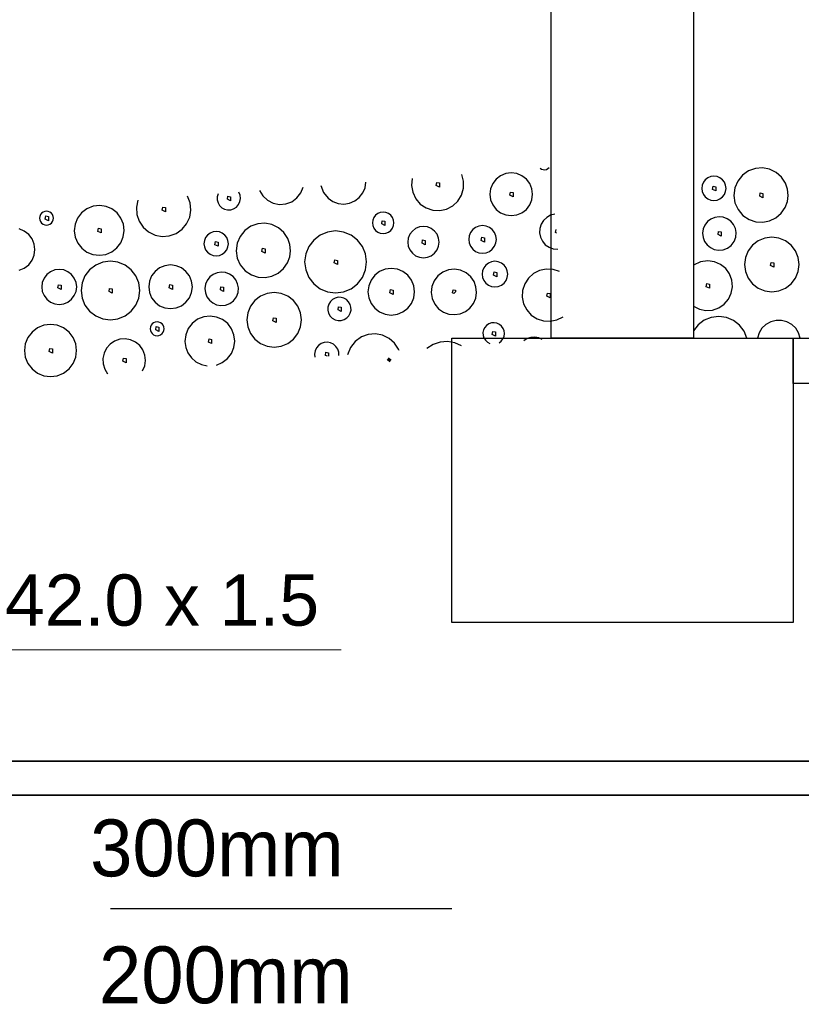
# Model space of a CAD drawing. Extents: x -94 to 1256, y 388 to 888.
# Tile 14 of 51: x 95 to 122, y 688 to 723. Entities that reach past the tile are written whole.
import ezdxf
from ezdxf.lldxf.tags import DXFTag

# ---------------------------------------------------------------- set-up
doc = ezdxf.new("R2010")
doc.units = 0
doc.layers.get('0').update_dxf_attribs({"lineweight": 25})
doc.layers.add('01AFU Allgemein Bemaßung', color=7, linetype='Continuous', lineweight=25)
doc.layers.add('X_Geometrie', color=7, linetype='Continuous', lineweight=25)
for name, color, linetype, lineweight, true_color in [('S_Betriebswasser', 3, 'Buchstabe-B', 35, 0x00ff00), ('S_Mass', 150, 'Continuous', 25, 0x007fff), ('S_Regenwasser', 4, 'Continuous', 70, 0x00ffff), ('X_Schraffur', 7, 'Continuous', 25, 0xc0c0c0)]:
    doc.layers.add(name, color=color, linetype=linetype, lineweight=lineweight, true_color=true_color)
doc.styles.get("Standard").update_dxf_attribs({"font": 'arial.ttf'})
tags = doc.linetypes.add('Buchstabe-B', pattern='A,82,-6,["B",Standard,S=3.6,R=0,X=-3.6,Y=-1.8],-2', length=90).pattern_tags.tags
tags[15:16] = [DXFTag(74, 4), DXFTag(75, 0), DXFTag(340, '0'), DXFTag(46, 0.0), DXFTag(50, 0.0), DXFTag(44, 0.0), DXFTag(45, 0.0)]
tags[4:5] = [DXFTag(74, 4), DXFTag(75, 0), DXFTag(340, '0'), DXFTag(46, 0.0), DXFTag(50, 0.0), DXFTag(44, 0.0), DXFTag(45, 0.0)]

# ---------------------------------------------------------------- blocks, each defined once
blk = doc.blocks.new('Schraffur-A07F5X31WF', base_point=(-12.157, 701.616))
at = {"color": 0, "linetype": 'ByBlock', "lineweight": -2, "ltscale": 0.25}
for p, q in [((110.174, 716.976), (110.111, 717.215)), ((111.477, 717.171), (111.321, 717.052)), ((111.658, 717.246), (111.477, 717.171)), ((111.852, 717.272), (111.658, 717.246)), ((112.047, 717.246), (111.852, 717.272)), ((112.228, 717.171), (112.047, 717.246)), ((112.383, 717.052), (112.228, 717.171)), ((112.863, 717.432), (112.914, 717.402)), ((112.914, 717.402), (112.971, 717.385)), ((112.971, 717.385), (113.03, 717.383)), ((113.03, 717.383), (113.088, 717.394)), ((113.088, 717.394), (113.142, 717.42)), ((113.142, 717.42), (113.188, 717.457)), ((105.16, 716.824), (105.249, 716.582)), ((106.71, 716.75), (106.742, 716.949)), ((108.371, 717.077), (108.346, 716.832)), ((108.346, 716.832), (108.387, 716.589)), ((109.216, 716.825), (109.235, 716.937)), ((109.328, 716.77), (109.216, 716.825)), ((109.235, 716.937), (109.328, 716.918)), ((109.328, 716.918), (109.328, 716.77)), ((110.172, 716.729), (110.174, 716.976)), ((111.202, 716.896), (111.127, 716.715)), ((111.321, 717.052), (111.202, 716.896)), ((112.503, 716.896), (112.383, 717.052)), ((112.578, 716.715), (112.503, 716.896)), ((101.541, 716.538), (101.512, 716.433)), ((102.315, 716.49), (102.268, 716.596)), ((102.331, 716.375), (102.315, 716.49)), ((102.994, 716.653), (103.112, 716.462)), ((103.112, 716.462), (103.277, 716.309)), ((104.314, 716.391), (104.453, 716.567)), ((104.453, 716.567), (104.539, 716.775)), ((105.249, 716.582), (105.41, 716.381)), ((106.506, 716.408), (106.63, 716.566)), ((106.63, 716.566), (106.71, 716.75)), ((108.387, 716.589), (108.491, 716.365)), ((109.976, 716.282), (110.104, 716.492)), ((110.104, 716.492), (110.172, 716.729)), ((111.127, 716.715), (111.101, 716.521)), ((111.101, 716.521), (111.127, 716.326)), ((111.805, 716.484), (111.824, 716.596)), ((111.917, 716.429), (111.805, 716.484)), ((111.824, 716.596), (111.916, 716.577)), ((111.916, 716.577), (111.917, 716.429)), ((112.603, 716.521), (112.578, 716.715)), ((112.578, 716.326), (112.603, 716.521)), ((97.379, 716.128), (97.146, 716.1)), ((97.603, 716.094), (97.379, 716.128)), ((98.724, 716.316), (98.671, 716.068)), ((100.56, 716.217), (100.469, 716.454)), ((100.585, 715.964), (100.56, 716.217)), ((101.512, 716.433), (101.512, 716.324)), ((101.512, 716.324), (101.541, 716.218)), ((101.541, 716.218), (101.597, 716.124)), ((101.597, 716.124), (101.675, 716.048)), ((101.872, 716.342), (101.891, 716.453)), ((101.984, 716.286), (101.872, 716.342)), ((101.891, 716.453), (101.984, 716.435)), ((101.984, 716.435), (101.984, 716.286)), ((102.188, 716.067), (102.264, 716.155)), ((102.264, 716.155), (102.313, 716.26)), ((102.313, 716.26), (102.331, 716.375)), ((103.277, 716.309), (103.477, 716.207)), ((103.477, 716.207), (103.697, 716.164)), ((103.697, 716.164), (103.921, 716.181)), ((103.921, 716.181), (104.132, 716.259)), ((104.132, 716.259), (104.314, 716.391)), ((105.41, 716.381), (105.575, 716.267)), ((105.575, 716.267), (105.764, 716.197)), ((105.764, 716.197), (105.964, 716.177)), ((105.964, 716.177), (106.162, 716.207)), ((106.162, 716.207), (106.347, 716.286)), ((106.347, 716.286), (106.506, 716.408)), ((108.491, 716.365), (108.651, 716.177)), ((108.651, 716.177), (108.856, 716.039)), ((109.577, 715.999), (109.795, 716.113)), ((109.795, 716.113), (109.976, 716.282)), ((111.127, 716.326), (111.202, 716.145)), ((111.202, 716.145), (111.321, 715.99)), ((112.383, 715.99), (112.503, 716.145)), ((112.503, 716.145), (112.578, 716.326)), ((95.299, 715.803), (95.274, 715.744)), ((95.338, 715.854), (95.299, 715.803)), ((95.388, 715.893), (95.338, 715.854)), ((95.447, 715.917), (95.388, 715.893)), ((95.51, 715.925), (95.447, 715.917)), ((95.573, 715.917), (95.51, 715.925)), ((95.632, 715.893), (95.573, 715.917)), ((95.683, 715.854), (95.632, 715.893)), ((95.721, 715.803), (95.683, 715.854)), ((95.746, 715.744), (95.721, 715.803)), ((96.744, 715.871), (96.602, 715.685)), ((96.93, 716.013), (96.744, 715.871)), ((97.146, 716.1), (96.93, 716.013)), ((97.812, 716.005), (97.603, 716.094)), ((97.991, 715.864), (97.812, 716.005)), ((98.128, 715.682), (97.991, 715.864)), ((98.671, 716.068), (98.686, 715.814)), ((98.686, 715.814), (98.766, 715.574)), ((99.58, 715.959), (99.598, 716.07)), ((99.691, 715.903), (99.58, 715.959)), ((99.598, 716.07), (99.691, 716.052)), ((99.691, 716.052), (99.691, 715.903)), ((100.544, 715.714), (100.585, 715.964)), ((101.675, 716.048), (101.771, 715.995)), ((101.771, 715.995), (101.877, 715.97)), ((101.877, 715.97), (101.986, 715.973)), ((101.986, 715.973), (102.09, 716.005)), ((102.09, 716.005), (102.188, 716.067)), ((107.077, 715.782), (107.017, 715.703)), ((107.156, 715.842), (107.077, 715.782)), ((107.247, 715.879), (107.156, 715.842)), ((107.344, 715.892), (107.247, 715.879)), ((107.442, 715.879), (107.344, 715.892)), ((107.533, 715.842), (107.442, 715.879)), ((107.612, 715.782), (107.533, 715.842)), ((107.672, 715.703), (107.612, 715.782)), ((108.856, 716.039), (109.09, 715.96)), ((109.09, 715.96), (109.336, 715.946)), ((109.336, 715.946), (109.577, 715.999)), ((111.321, 715.99), (111.477, 715.87)), ((111.477, 715.87), (111.658, 715.795)), ((111.658, 715.795), (111.852, 715.77)), ((111.852, 715.77), (112.047, 715.795)), ((112.047, 715.795), (112.228, 715.87)), ((112.228, 715.87), (112.383, 715.99)), ((113.236, 715.782), (113.097, 715.708)), ((113.388, 715.82), (113.236, 715.782)), ((95.274, 715.744), (95.266, 715.681)), ((95.266, 715.681), (95.274, 715.618)), ((95.274, 715.618), (95.299, 715.559)), ((95.299, 715.559), (95.338, 715.509)), ((95.338, 715.509), (95.388, 715.47)), ((95.388, 715.47), (95.447, 715.446)), ((95.447, 715.446), (95.51, 715.437)), ((95.463, 715.645), (95.481, 715.756)), ((95.574, 715.589), (95.463, 715.645)), ((95.481, 715.756), (95.574, 715.738)), ((95.51, 715.437), (95.573, 715.446)), ((95.573, 715.446), (95.632, 715.47)), ((95.574, 715.738), (95.574, 715.589)), ((95.632, 715.47), (95.683, 715.509)), ((95.683, 715.509), (95.721, 715.559)), ((95.721, 715.559), (95.746, 715.618)), ((95.754, 715.681), (95.746, 715.744)), ((95.746, 715.618), (95.754, 715.681)), ((96.515, 715.468), (96.487, 715.236)), ((96.602, 715.685), (96.515, 715.468)), ((98.213, 715.471), (98.128, 715.682)), ((98.241, 715.246), (98.213, 715.471)), ((98.766, 715.574), (98.907, 715.363)), ((100.275, 715.289), (100.438, 715.483)), ((100.438, 715.483), (100.544, 715.714)), ((102.937, 715.481), (102.698, 715.397)), ((103.188, 715.5), (102.937, 715.481)), ((103.437, 715.452), (103.188, 715.5)), ((103.664, 715.341), (103.437, 715.452)), ((106.98, 715.612), (106.967, 715.514)), ((106.967, 715.514), (106.98, 715.417)), ((107.017, 715.703), (106.98, 715.612)), ((106.98, 715.417), (107.017, 715.326)), ((107.297, 715.478), (107.316, 715.59)), ((107.409, 715.423), (107.297, 715.478)), ((107.316, 715.59), (107.409, 715.571)), ((107.409, 715.571), (107.409, 715.423)), ((107.709, 715.612), (107.672, 715.703)), ((107.672, 715.326), (107.709, 715.417)), ((107.722, 715.514), (107.709, 715.612)), ((107.709, 715.417), (107.722, 715.514)), ((110.843, 715.419), (110.717, 715.402)), ((110.968, 715.402), (110.843, 715.419)), ((112.899, 715.467), (112.851, 715.317)), ((112.983, 715.6), (112.899, 715.467)), ((113.097, 715.708), (112.983, 715.6)), ((94.727, 715.227), (94.546, 715.302)), ((94.883, 715.107), (94.727, 715.227)), ((95.002, 714.952), (94.883, 715.107)), ((96.487, 715.236), (96.52, 715.011)), ((97.317, 715.214), (97.335, 715.326)), ((97.428, 715.159), (97.317, 715.214)), ((97.335, 715.326), (97.428, 715.307)), ((97.428, 715.307), (97.428, 715.159)), ((98.21, 715.021), (98.241, 715.246)), ((98.907, 715.363), (99.098, 715.196)), ((99.098, 715.196), (99.326, 715.085)), ((99.326, 715.085), (99.575, 715.038)), ((99.828, 715.058), (100.067, 715.143)), ((100.067, 715.143), (100.275, 715.289)), ((101.173, 715.085), (101.105, 714.996)), ((101.262, 715.153), (101.173, 715.085)), ((101.365, 715.196), (101.262, 715.153)), ((101.476, 715.211), (101.365, 715.196)), ((101.587, 715.196), (101.476, 715.211)), ((101.69, 715.153), (101.587, 715.196)), ((101.779, 715.085), (101.69, 715.153)), ((101.847, 714.996), (101.779, 715.085)), ((102.482, 715.245), (102.316, 715.04)), ((102.698, 715.397), (102.482, 715.245)), ((103.853, 715.174), (103.664, 715.341)), ((103.993, 714.964), (103.853, 715.174)), ((105.131, 715.083), (104.906, 714.91)), ((105.394, 715.192), (105.131, 715.083)), ((105.676, 715.229), (105.394, 715.192)), ((105.958, 715.192), (105.676, 715.229)), ((106.221, 715.083), (105.958, 715.192)), ((106.446, 714.91), (106.221, 715.083)), ((107.017, 715.326), (107.077, 715.247)), ((107.077, 715.247), (107.156, 715.187)), ((107.156, 715.187), (107.247, 715.15)), ((107.247, 715.15), (107.344, 715.137)), ((107.344, 715.137), (107.442, 715.15)), ((107.442, 715.15), (107.533, 715.187)), ((107.533, 715.187), (107.612, 715.247)), ((107.612, 715.247), (107.672, 715.326)), ((108.287, 715.114), (108.232, 714.981)), ((108.375, 715.228), (108.287, 715.114)), ((108.489, 715.316), (108.375, 715.228)), ((108.622, 715.371), (108.489, 715.316)), ((108.765, 715.39), (108.622, 715.371)), ((108.907, 715.371), (108.765, 715.39)), ((109.04, 715.316), (108.907, 715.371)), ((109.154, 715.228), (109.04, 715.316)), ((109.242, 715.114), (109.154, 715.228)), ((109.297, 714.981), (109.242, 715.114)), ((110.422, 715.176), (110.374, 715.059)), ((110.499, 715.277), (110.422, 715.176)), ((110.6, 715.354), (110.499, 715.277)), ((110.717, 715.402), (110.6, 715.354)), ((111.085, 715.354), (110.968, 715.402)), ((111.186, 715.277), (111.085, 715.354)), ((111.263, 715.176), (111.186, 715.277)), ((111.312, 715.059), (111.263, 715.176)), ((112.851, 715.317), (112.844, 715.16)), ((112.844, 715.16), (112.876, 715.006)), ((113.41, 715.172), (113.428, 715.284)), ((113.441, 715.157), (113.41, 715.172)), ((113.428, 715.284), (113.431, 715.283)), ((95.077, 714.771), (95.002, 714.952)), ((95.103, 714.576), (95.077, 714.771)), ((96.52, 715.011), (96.61, 714.803)), ((96.61, 714.803), (96.751, 714.624)), ((97.984, 714.631), (98.123, 714.811)), ((98.123, 714.811), (98.21, 715.021)), ((99.575, 715.038), (99.828, 715.058)), ((101.062, 714.893), (101.047, 714.782)), ((101.047, 714.782), (101.062, 714.671)), ((101.105, 714.996), (101.062, 714.893)), ((101.429, 714.746), (101.447, 714.857)), ((101.54, 714.69), (101.429, 714.746)), ((101.447, 714.857), (101.54, 714.839)), ((101.54, 714.839), (101.54, 714.69)), ((101.89, 714.893), (101.847, 714.996)), ((101.904, 714.782), (101.89, 714.893)), ((101.89, 714.671), (101.904, 714.782)), ((102.211, 714.798), (102.178, 714.536)), ((102.316, 715.04), (102.211, 714.798)), ((104.066, 714.756), (103.993, 714.964)), ((104.089, 714.536), (104.066, 714.756)), ((104.906, 714.91), (104.733, 714.684)), ((106.619, 714.684), (106.446, 714.91)), ((108.232, 714.981), (108.213, 714.839)), ((108.213, 714.839), (108.232, 714.696)), ((108.717, 714.802), (108.736, 714.914)), ((108.829, 714.747), (108.717, 714.802)), ((108.736, 714.914), (108.829, 714.895)), ((108.829, 714.895), (108.829, 714.747)), ((109.316, 714.839), (109.297, 714.981)), ((109.297, 714.696), (109.316, 714.839)), ((110.374, 715.059), (110.357, 714.933)), ((110.357, 714.933), (110.374, 714.808)), ((110.374, 714.808), (110.422, 714.69)), ((110.795, 714.897), (110.814, 715.008)), ((110.907, 714.841), (110.795, 714.897)), ((110.814, 715.008), (110.907, 714.99)), ((110.907, 714.99), (110.907, 714.841)), ((111.263, 714.69), (111.312, 714.808)), ((111.328, 714.933), (111.312, 715.059)), ((111.312, 714.808), (111.328, 714.933)), ((112.876, 715.006), (112.946, 714.866)), ((112.946, 714.866), (113.05, 714.747)), ((113.05, 714.747), (113.18, 714.659)), ((95.002, 714.201), (95.077, 714.382)), ((95.077, 714.382), (95.103, 714.576)), ((96.751, 714.624), (96.933, 714.487)), ((96.933, 714.487), (97.143, 714.402)), ((97.143, 714.402), (97.369, 714.374)), ((97.369, 714.374), (97.594, 714.404)), ((97.594, 714.404), (97.804, 714.492)), ((97.804, 714.492), (97.984, 714.631)), ((101.062, 714.671), (101.105, 714.568)), ((101.105, 714.568), (101.173, 714.479)), ((101.173, 714.479), (101.262, 714.411)), ((101.262, 714.411), (101.365, 714.368)), ((101.587, 714.368), (101.69, 714.411)), ((101.69, 714.411), (101.779, 714.479)), ((101.779, 714.479), (101.847, 714.568)), ((101.847, 714.568), (101.89, 714.671)), ((102.178, 714.536), (102.217, 714.275)), ((103.086, 714.509), (103.105, 714.621)), ((103.198, 714.454), (103.086, 714.509)), ((103.105, 714.621), (103.198, 714.602)), ((103.198, 714.602), (103.198, 714.454)), ((104.062, 714.317), (104.089, 714.536)), ((104.624, 714.422), (104.587, 714.14)), ((104.733, 714.684), (104.624, 714.422)), ((106.728, 714.422), (106.619, 714.684)), ((106.765, 714.14), (106.728, 714.422)), ((108.232, 714.696), (108.287, 714.563)), ((108.287, 714.563), (108.375, 714.449)), ((108.375, 714.449), (108.489, 714.361)), ((109.04, 714.361), (109.154, 714.449)), ((109.154, 714.449), (109.242, 714.563)), ((109.242, 714.563), (109.297, 714.696)), ((110.422, 714.69), (110.499, 714.59)), ((110.499, 714.59), (110.6, 714.513)), ((110.6, 714.513), (110.717, 714.464)), ((110.717, 714.464), (110.843, 714.448)), ((110.843, 714.448), (110.968, 714.464)), ((110.968, 714.464), (111.085, 714.513)), ((111.085, 714.513), (111.186, 714.59)), ((111.186, 714.59), (111.263, 714.69)), ((113.18, 714.659), (113.328, 714.607)), ((113.328, 714.607), (113.485, 714.594)), ((94.727, 713.926), (94.883, 714.045)), ((94.883, 714.045), (95.002, 714.201)), ((97.489, 714.132), (97.24, 714.029)), ((97.756, 714.168), (97.489, 714.132)), ((98.023, 714.132), (97.756, 714.168)), ((98.272, 714.029), (98.023, 714.132)), ((99.871, 714.035), (99.672, 714.009)), ((100.069, 714.009), (99.871, 714.035)), ((101.365, 714.368), (101.476, 714.354)), ((101.476, 714.354), (101.587, 714.368)), ((102.217, 714.275), (102.325, 714.035)), ((102.325, 714.035), (102.496, 713.833)), ((103.845, 713.907), (103.985, 714.11)), ((103.985, 714.11), (104.062, 714.317)), ((104.587, 714.14), (104.624, 713.858)), ((105.629, 714.104), (105.647, 714.215)), ((105.74, 714.048), (105.629, 714.104)), ((105.647, 714.215), (105.74, 714.196)), ((105.74, 714.196), (105.74, 714.048)), ((106.728, 713.858), (106.765, 714.14)), ((108.489, 714.361), (108.622, 714.306)), ((108.622, 714.306), (108.765, 714.287)), ((108.765, 714.287), (108.907, 714.306)), ((108.907, 714.306), (109.04, 714.361)), ((111.053, 714.103), (110.959, 714.032)), ((111.161, 714.148), (111.053, 714.103)), ((111.278, 714.164), (111.161, 714.148)), ((111.395, 714.148), (111.278, 714.164)), ((111.503, 714.103), (111.395, 714.148)), ((111.597, 714.032), (111.503, 714.103)), ((94.546, 713.851), (94.727, 713.926)), ((95.521, 713.699), (95.423, 713.571)), ((95.648, 713.797), (95.521, 713.699)), ((95.797, 713.858), (95.648, 713.797)), ((95.956, 713.879), (95.797, 713.858)), ((96.115, 713.858), (95.956, 713.879)), ((96.263, 713.797), (96.115, 713.858)), ((96.391, 713.699), (96.263, 713.797)), ((96.488, 713.571), (96.391, 713.699)), ((97.026, 713.865), (96.862, 713.652)), ((97.24, 714.029), (97.026, 713.865)), ((98.485, 713.865), (98.272, 714.029)), ((98.649, 713.652), (98.485, 713.865)), ((99.329, 713.81), (99.207, 713.651)), ((99.487, 713.932), (99.329, 713.81)), ((99.672, 714.009), (99.487, 713.932)), ((100.254, 713.932), (100.069, 714.009)), ((100.413, 713.81), (100.254, 713.932)), ((100.535, 713.651), (100.413, 713.81)), ((101.373, 713.704), (101.254, 713.612)), ((101.511, 713.762), (101.373, 713.704)), ((101.659, 713.784), (101.511, 713.762)), ((101.808, 713.768), (101.659, 713.784)), ((101.949, 713.715), (101.808, 713.768)), ((102.071, 713.628), (101.949, 713.715)), ((102.496, 713.833), (102.715, 713.686)), ((103.437, 713.639), (103.658, 713.747)), ((103.658, 713.747), (103.845, 713.907)), ((104.624, 713.858), (104.733, 713.595)), ((106.619, 713.595), (106.728, 713.858)), ((107.224, 713.804), (107.054, 713.673)), ((107.422, 713.886), (107.224, 713.804)), ((107.634, 713.913), (107.422, 713.886)), ((107.847, 713.886), (107.634, 713.913)), ((108.044, 713.804), (107.847, 713.886)), ((108.214, 713.673), (108.044, 713.804)), ((109.44, 713.781), (109.268, 713.651)), ((109.64, 713.861), (109.44, 713.781)), ((109.854, 713.885), (109.64, 713.861)), ((110.067, 713.85), (109.854, 713.885)), ((110.263, 713.759), (110.067, 713.85)), ((110.427, 713.62), (110.263, 713.759)), ((110.842, 713.829), (110.827, 713.713)), ((110.827, 713.713), (110.842, 713.596)), ((110.887, 713.938), (110.842, 713.829)), ((110.959, 714.032), (110.887, 713.938)), ((111.231, 713.677), (111.249, 713.788)), ((111.249, 713.788), (111.342, 713.769)), ((111.342, 713.769), (111.342, 713.621)), ((111.668, 713.938), (111.597, 714.032)), ((111.713, 713.829), (111.668, 713.938)), ((111.729, 713.713), (111.713, 713.829)), ((111.713, 713.596), (111.729, 713.713)), ((112.632, 713.729), (112.454, 713.568)), ((112.846, 713.838), (112.632, 713.729)), ((113.08, 713.888), (112.846, 713.838)), ((113.32, 713.875), (113.08, 713.888)), ((113.548, 713.801), (113.32, 713.875)), ((95.362, 713.423), (95.341, 713.264)), ((95.423, 713.571), (95.362, 713.423)), ((96.55, 713.423), (96.488, 713.571)), ((96.571, 713.264), (96.55, 713.423)), ((96.759, 713.403), (96.724, 713.136)), ((96.862, 713.652), (96.759, 713.403)), ((98.752, 713.403), (98.649, 713.652)), ((98.788, 713.136), (98.752, 713.403)), ((99.13, 713.466), (99.104, 713.268)), ((99.207, 713.651), (99.13, 713.466)), ((99.824, 713.231), (99.842, 713.343)), ((99.842, 713.343), (99.935, 713.324)), ((100.612, 713.466), (100.535, 713.651)), ((100.638, 713.268), (100.612, 713.466)), ((101.104, 713.355), (101.082, 713.207)), ((101.162, 713.493), (101.104, 713.355)), ((101.254, 713.612), (101.162, 713.493)), ((102.167, 713.513), (102.071, 713.628)), ((102.231, 713.377), (102.167, 713.513)), ((102.259, 713.23), (102.231, 713.377)), ((102.715, 713.686), (102.949, 713.608)), ((102.949, 713.608), (103.195, 713.592)), ((103.195, 713.592), (103.437, 713.639)), ((104.733, 713.595), (104.906, 713.37)), ((104.906, 713.37), (105.131, 713.196)), ((106.221, 713.196), (106.446, 713.37)), ((106.446, 713.37), (106.619, 713.595)), ((106.924, 713.503), (106.842, 713.306)), ((107.054, 713.673), (106.924, 713.503)), ((108.345, 713.503), (108.214, 713.673)), ((108.427, 713.306), (108.345, 713.503)), ((109.138, 713.479), (109.058, 713.279)), ((109.268, 713.651), (109.138, 713.479)), ((110.542, 713.454), (110.427, 713.62)), ((110.612, 713.265), (110.542, 713.454)), ((110.842, 713.596), (110.887, 713.487)), ((110.887, 713.487), (110.959, 713.394)), ((110.959, 713.394), (111.053, 713.322)), ((111.342, 713.621), (111.231, 713.677)), ((111.503, 713.322), (111.597, 713.394)), ((111.597, 713.394), (111.668, 713.487)), ((111.668, 713.487), (111.713, 713.596)), ((112.324, 713.367), (112.25, 713.139)), ((112.454, 713.568), (112.324, 713.367)), ((95.341, 713.264), (95.362, 713.105)), ((95.362, 713.105), (95.423, 712.957)), ((95.909, 713.228), (95.927, 713.339)), ((96.02, 713.172), (95.909, 713.228)), ((95.927, 713.339), (96.02, 713.321)), ((96.02, 713.321), (96.02, 713.172)), ((96.488, 712.957), (96.55, 713.105)), ((96.55, 713.105), (96.571, 713.264)), ((96.724, 713.136), (96.759, 712.869)), ((97.709, 713.1), (97.727, 713.211)), ((97.82, 713.044), (97.709, 713.1)), ((97.727, 713.211), (97.82, 713.192)), ((97.82, 713.192), (97.82, 713.044)), ((98.752, 712.869), (98.788, 713.136)), ((99.104, 713.268), (99.13, 713.069)), ((99.13, 713.069), (99.207, 712.884)), ((99.935, 713.176), (99.824, 713.231)), ((99.935, 713.324), (99.935, 713.176)), ((100.535, 712.884), (100.612, 713.069)), ((100.612, 713.069), (100.638, 713.268)), ((101.082, 713.207), (101.098, 713.058)), ((101.098, 713.058), (101.151, 712.917)), ((101.624, 713.159), (101.642, 713.27)), ((101.735, 713.103), (101.624, 713.159)), ((101.642, 713.27), (101.735, 713.252)), ((101.735, 713.252), (101.735, 713.103)), ((102.187, 712.911), (102.246, 713.065)), ((102.246, 713.065), (102.259, 713.23)), ((103.268, 713.032), (103.037, 712.936)), ((103.516, 713.065), (103.268, 713.032)), ((103.764, 713.032), (103.516, 713.065)), ((103.995, 712.936), (103.764, 713.032)), ((105.131, 713.196), (105.394, 713.088)), ((105.394, 713.088), (105.676, 713.05)), ((105.676, 713.05), (105.958, 713.088)), ((105.958, 713.088), (106.221, 713.196)), ((106.842, 713.306), (106.814, 713.093)), ((106.814, 713.093), (106.842, 712.881)), ((107.587, 713.057), (107.606, 713.168)), ((107.699, 713.002), (107.587, 713.057)), ((107.606, 713.168), (107.699, 713.15)), ((107.699, 713.15), (107.699, 713.002)), ((108.455, 713.093), (108.427, 713.306)), ((108.427, 712.881), (108.455, 713.093)), ((109.058, 713.279), (109.035, 713.065)), ((109.035, 713.065), (109.069, 712.852)), ((109.786, 713.05), (109.804, 713.161)), ((109.834, 713.026), (109.786, 713.05)), ((109.804, 713.161), (109.897, 713.143)), ((109.834, 713.026), (109.897, 713.09)), ((109.897, 713.143), (109.897, 713.09)), ((110.601, 712.866), (110.632, 713.065)), ((110.632, 713.065), (110.612, 713.265)), ((111.053, 713.322), (111.161, 713.277)), ((111.161, 713.277), (111.278, 713.262)), ((111.278, 713.262), (111.395, 713.277)), ((111.395, 713.277), (111.503, 713.322)), ((112.25, 713.139), (112.238, 712.9)), ((113.106, 712.936), (113.124, 713.048)), ((113.124, 713.048), (113.217, 713.029)), ((113.217, 713.029), (113.217, 712.881)), ((95.423, 712.957), (95.521, 712.829)), ((95.521, 712.829), (95.648, 712.731)), ((95.648, 712.731), (95.797, 712.67)), ((95.797, 712.67), (95.956, 712.649)), ((95.956, 712.649), (96.115, 712.67)), ((96.115, 712.67), (96.263, 712.731)), ((96.263, 712.731), (96.391, 712.829)), ((96.391, 712.829), (96.488, 712.957)), ((96.759, 712.869), (96.862, 712.62)), ((98.649, 712.62), (98.752, 712.869)), ((99.207, 712.884), (99.329, 712.725)), ((99.329, 712.725), (99.487, 712.603)), ((100.254, 712.603), (100.413, 712.725)), ((100.413, 712.725), (100.535, 712.884)), ((101.151, 712.917), (101.238, 712.795)), ((101.238, 712.795), (101.353, 712.699)), ((101.353, 712.699), (101.489, 712.635)), ((101.801, 712.62), (101.955, 712.679)), ((101.955, 712.679), (102.088, 712.778)), ((102.088, 712.778), (102.187, 712.911)), ((102.838, 712.784), (102.686, 712.585)), ((103.037, 712.936), (102.838, 712.784)), ((104.194, 712.784), (103.995, 712.936)), ((104.346, 712.585), (104.194, 712.784)), ((105.435, 712.66), (105.403, 712.554)), ((105.491, 712.749), (105.435, 712.66)), ((105.567, 712.822), (105.491, 712.749)), ((105.66, 712.872), (105.567, 712.822)), ((105.762, 712.897), (105.66, 712.872)), ((105.867, 712.896), (105.762, 712.897)), ((105.969, 712.868), (105.867, 712.896)), ((106.06, 712.815), (105.969, 712.868)), ((106.134, 712.74), (106.06, 712.815)), ((106.187, 712.649), (106.134, 712.74)), ((106.215, 712.548), (106.187, 712.649)), ((106.842, 712.881), (106.924, 712.683)), ((106.924, 712.683), (107.054, 712.513)), ((108.214, 712.513), (108.345, 712.683)), ((108.345, 712.683), (108.427, 712.881)), ((109.069, 712.852), (109.16, 712.656)), ((109.16, 712.656), (109.299, 712.492)), ((110.398, 712.521), (110.521, 712.681)), ((110.521, 712.681), (110.601, 712.866)), ((112.238, 712.9), (112.287, 712.666)), ((112.287, 712.666), (112.396, 712.452)), ((113.217, 712.881), (113.106, 712.936)), ((96.862, 712.62), (97.026, 712.406)), ((97.026, 712.406), (97.24, 712.242)), ((98.272, 712.242), (98.485, 712.406)), ((98.485, 712.406), (98.649, 712.62)), ((99.487, 712.603), (99.672, 712.527)), ((99.672, 712.527), (99.871, 712.501)), ((99.871, 712.501), (100.069, 712.527)), ((100.069, 712.527), (100.254, 712.603)), ((101.489, 712.635), (101.636, 712.607)), ((101.636, 712.607), (101.801, 712.62)), ((102.59, 712.354), (102.558, 712.106)), ((102.686, 712.585), (102.59, 712.354)), ((104.442, 712.354), (104.346, 712.585)), ((104.475, 712.106), (104.442, 712.354)), ((105.403, 712.554), (105.4, 712.444)), ((105.4, 712.444), (105.427, 712.337)), ((105.427, 712.337), (105.482, 712.24)), ((105.762, 712.453), (105.78, 712.564)), ((105.873, 712.397), (105.762, 712.453)), ((105.78, 712.564), (105.873, 712.546)), ((105.873, 712.546), (105.873, 712.397)), ((106.141, 712.248), (106.192, 712.34)), ((106.192, 712.34), (106.217, 712.442)), ((106.217, 712.442), (106.215, 712.548)), ((107.054, 712.513), (107.224, 712.383)), ((107.224, 712.383), (107.422, 712.301)), ((107.847, 712.301), (108.044, 712.383)), ((108.044, 712.383), (108.214, 712.513)), ((109.299, 712.492), (109.465, 712.377)), ((109.465, 712.377), (109.654, 712.308)), ((109.654, 712.308), (109.854, 712.288)), ((109.854, 712.288), (110.054, 712.318)), ((110.054, 712.318), (110.239, 712.398)), ((110.239, 712.398), (110.398, 712.521)), ((112.396, 712.452), (112.557, 712.274)), ((97.24, 712.242), (97.489, 712.139)), ((97.489, 712.139), (97.756, 712.104)), ((97.756, 712.104), (98.023, 712.139)), ((98.023, 712.139), (98.272, 712.242)), ((99.227, 711.965), (99.188, 711.914)), ((99.277, 712.004), (99.227, 711.965)), ((99.336, 712.028), (99.277, 712.004)), ((99.399, 712.036), (99.336, 712.028)), ((99.462, 712.028), (99.399, 712.036)), ((99.521, 712.004), (99.462, 712.028)), ((99.572, 711.965), (99.521, 712.004)), ((99.611, 711.914), (99.572, 711.965)), ((100.633, 711.982), (100.491, 711.796)), ((100.819, 712.124), (100.633, 711.982)), ((101.036, 712.211), (100.819, 712.124)), ((101.268, 712.238), (101.036, 712.211)), ((101.493, 712.205), (101.268, 712.238)), ((101.702, 712.115), (101.493, 712.205)), ((101.88, 711.975), (101.702, 712.115)), ((102.017, 711.793), (101.88, 711.975)), ((102.558, 712.106), (102.59, 711.858)), ((103.469, 712.07), (103.487, 712.181)), ((103.58, 712.014), (103.469, 712.07)), ((103.487, 712.181), (103.58, 712.163)), ((103.58, 712.163), (103.58, 712.014)), ((104.442, 711.858), (104.475, 712.106)), ((105.482, 712.24), (105.56, 712.162)), ((105.56, 712.162), (105.656, 712.108)), ((105.656, 712.108), (105.763, 712.081)), ((105.763, 712.081), (105.874, 712.083)), ((105.874, 712.083), (105.98, 712.115)), ((105.98, 712.115), (106.069, 712.171)), ((106.069, 712.171), (106.141, 712.248)), ((107.422, 712.301), (107.634, 712.273)), ((107.634, 712.273), (107.847, 712.301)), ((111.065, 711.963), (110.985, 711.91)), ((111.156, 711.995), (111.065, 711.963)), ((111.252, 712.003), (111.156, 711.995)), ((111.347, 711.986), (111.252, 712.003)), ((111.435, 711.945), (111.347, 711.986)), ((112.557, 712.274), (112.758, 712.144)), ((112.758, 712.144), (112.985, 712.07)), ((112.985, 712.07), (113.225, 712.057)), ((113.225, 712.057), (113.459, 712.107)), ((113.459, 712.107), (113.673, 712.216)), ((95.003, 711.677), (94.857, 711.487)), ((95.193, 711.823), (95.003, 711.677)), ((95.414, 711.915), (95.193, 711.823)), ((95.652, 711.946), (95.414, 711.915)), ((95.889, 711.915), (95.652, 711.946)), ((96.111, 711.823), (95.889, 711.915)), ((96.301, 711.677), (96.111, 711.823)), ((96.447, 711.487), (96.301, 711.677)), ((99.163, 711.855), (99.155, 711.792)), ((99.155, 711.792), (99.163, 711.729)), ((99.188, 711.914), (99.163, 711.855)), ((99.163, 711.729), (99.188, 711.67)), ((99.188, 711.67), (99.227, 711.62)), ((99.227, 711.62), (99.277, 711.581)), ((99.352, 711.756), (99.37, 711.867)), ((99.463, 711.7), (99.352, 711.756)), ((99.37, 711.867), (99.463, 711.849)), ((99.463, 711.849), (99.463, 711.7)), ((99.521, 711.581), (99.572, 711.62)), ((99.572, 711.62), (99.611, 711.67)), ((99.635, 711.855), (99.611, 711.914)), ((99.611, 711.67), (99.635, 711.729)), ((99.643, 711.792), (99.635, 711.855)), ((99.635, 711.729), (99.643, 711.792)), ((100.491, 711.796), (100.404, 711.579)), ((102.102, 711.582), (102.017, 711.793)), ((102.59, 711.858), (102.686, 711.627)), ((102.686, 711.627), (102.838, 711.428)), ((104.194, 711.428), (104.346, 711.627)), ((104.346, 711.627), (104.442, 711.858)), ((107.078, 711.611), (106.826, 711.592)), ((107.326, 711.563), (107.078, 711.611)), ((110.877, 711.751), (110.857, 711.657)), ((110.857, 711.657), (110.861, 711.56)), ((110.921, 711.837), (110.877, 711.751)), ((110.985, 711.91), (110.921, 711.837)), ((111.186, 711.589), (111.205, 711.7)), ((111.205, 711.7), (111.298, 711.682)), ((111.298, 711.682), (111.298, 711.534)), ((111.509, 711.884), (111.435, 711.945)), ((111.566, 711.805), (111.509, 711.884)), ((111.6, 711.715), (111.566, 711.805)), ((111.598, 711.524), (111.611, 711.62)), ((111.611, 711.62), (111.6, 711.715)), ((94.765, 711.265), (94.734, 711.028)), ((94.857, 711.487), (94.765, 711.265)), ((96.539, 711.265), (96.447, 711.487)), ((96.57, 711.028), (96.539, 711.265)), ((97.905, 711.359), (97.746, 711.253)), ((98.086, 711.422), (97.905, 711.359)), ((98.277, 711.437), (98.086, 711.422)), ((98.466, 711.403), (98.277, 711.437)), ((98.64, 711.323), (98.466, 711.403)), ((98.788, 711.201), (98.64, 711.323)), ((99.277, 711.581), (99.336, 711.556)), ((99.336, 711.556), (99.399, 711.548)), ((99.399, 711.548), (99.462, 711.556)), ((99.462, 711.556), (99.521, 711.581)), ((100.404, 711.579), (100.376, 711.347)), ((100.376, 711.347), (100.405, 711.138)), ((101.206, 711.325), (101.225, 711.437)), ((101.317, 711.27), (101.206, 711.325)), ((101.225, 711.437), (101.317, 711.418)), ((101.317, 711.418), (101.317, 711.27)), ((102.099, 711.131), (102.13, 711.356)), ((102.13, 711.356), (102.102, 711.582)), ((102.838, 711.428), (103.037, 711.276)), ((103.037, 711.276), (103.268, 711.18)), ((103.764, 711.18), (103.995, 711.276)), ((103.995, 711.276), (104.194, 711.428)), ((105.167, 711.273), (105.074, 711.207)), ((105.275, 711.312), (105.167, 711.273)), ((105.388, 711.321), (105.275, 711.312)), ((105.501, 711.299), (105.388, 711.321)), ((105.603, 711.249), (105.501, 711.299)), ((106.364, 711.349), (106.194, 711.134)), ((106.587, 711.508), (106.364, 711.349)), ((106.826, 711.592), (106.587, 711.508)), ((107.553, 711.452), (107.326, 711.563)), ((107.743, 711.285), (107.553, 711.452)), ((107.882, 711.075), (107.743, 711.285)), ((109.35, 711.319), (109.103, 711.237)), ((109.61, 711.339), (109.35, 711.319)), ((109.867, 711.297), (109.61, 711.339)), ((110.107, 711.196), (109.867, 711.297)), ((110.861, 711.56), (110.89, 711.468)), ((110.89, 711.468), (110.941, 711.386)), ((110.941, 711.386), (111.011, 711.32)), ((111.011, 711.32), (111.096, 711.274)), ((111.298, 711.534), (111.186, 711.589)), ((111.425, 711.3), (111.501, 711.359)), ((111.501, 711.359), (111.56, 711.435)), ((111.56, 711.435), (111.598, 711.524)), ((112.411, 711.444), (112.295, 711.368)), ((112.542, 711.489), (112.411, 711.444)), ((112.68, 711.5), (112.542, 711.489)), ((112.816, 711.476), (112.68, 711.5)), ((112.942, 711.419), (112.816, 711.476)), ((94.734, 711.028), (94.765, 710.79)), ((95.605, 710.992), (95.623, 711.103)), ((95.716, 710.936), (95.605, 710.992)), ((95.623, 711.103), (95.716, 711.084)), ((95.716, 711.084), (95.716, 710.936)), ((96.539, 710.79), (96.57, 711.028)), ((97.533, 710.938), (97.492, 710.751)), ((97.619, 711.109), (97.533, 710.938)), ((97.746, 711.253), (97.619, 711.109)), ((98.9, 711.046), (98.788, 711.201)), ((98.97, 710.867), (98.9, 711.046)), ((100.405, 711.138), (100.483, 710.942)), ((100.483, 710.942), (100.606, 710.77)), ((101.873, 710.741), (102.011, 710.921)), ((102.011, 710.921), (102.099, 711.131)), ((103.268, 711.18), (103.516, 711.147)), ((103.516, 711.147), (103.764, 711.18)), ((104.954, 711.015), (104.937, 710.902)), ((105.001, 711.119), (104.954, 711.015)), ((105.074, 711.207), (105.001, 711.119)), ((105.318, 710.857), (105.336, 710.968)), ((105.336, 710.968), (105.429, 710.95)), ((105.429, 710.95), (105.429, 710.826)), ((105.689, 711.173), (105.603, 711.249)), ((105.751, 711.078), (105.689, 711.173)), ((105.786, 710.969), (105.751, 711.078)), ((105.792, 710.855), (105.786, 710.969)), ((106.194, 711.134), (106.093, 710.879)), ((107.894, 711.049), (107.882, 711.075)), ((107.906, 711.022), (107.894, 711.049)), ((109.103, 711.237), (108.882, 711.099)), ((94.765, 710.79), (94.857, 710.569)), ((96.447, 710.569), (96.539, 710.79)), ((97.492, 710.751), (97.5, 710.559)), ((98.193, 710.651), (98.212, 710.762)), ((98.305, 710.595), (98.193, 710.651)), ((98.212, 710.762), (98.305, 710.744)), ((98.305, 710.744), (98.305, 710.595)), ((98.965, 710.487), (98.992, 710.677)), ((98.992, 710.677), (98.97, 710.867)), ((100.606, 710.77), (100.766, 710.632)), ((100.766, 710.632), (100.954, 710.537)), ((101.482, 710.515), (101.692, 710.602)), ((101.692, 710.602), (101.873, 710.741)), ((104.937, 710.902), (104.949, 710.789)), ((105.386, 710.823), (105.318, 710.857)), ((94.857, 710.569), (95.003, 710.379)), ((95.003, 710.379), (95.193, 710.233)), ((95.193, 710.233), (95.414, 710.141)), ((95.889, 710.141), (96.111, 710.233)), ((96.111, 710.233), (96.301, 710.379)), ((96.301, 710.379), (96.447, 710.569)), ((97.5, 710.559), (97.557, 710.376)), ((97.557, 710.376), (97.658, 710.213)), ((98.89, 710.31), (98.965, 710.487)), ((100.954, 710.537), (101.16, 710.49)), ((95.414, 710.141), (95.652, 710.11)), ((95.652, 710.11), (95.889, 710.141))]:
    blk.add_line(p, q, dxfattribs=at)
blk = doc.blocks.new('Polygon-A07F5X39WF', base_point=(121.759, 709.863))
at = {"color": 0, "linetype": 'ByBlock', "lineweight": -2, "ltscale": 0.25}
for p, q in [((121.759, 709.863), (121.759, 711.463)), ((121.759, 711.463), (340.63, 711.463)), ((340.63, 709.863), (121.759, 709.863))]:
    blk.add_line(p, q, dxfattribs=at)
blk = doc.blocks.new('Polygon-A07F5X3BWF', base_point=(113.259, 711.463))
at = {"color": 0, "linetype": 'ByBlock', "lineweight": -2, "ltscale": 0.25}
for p, q in [((113.259, 711.463), (113.259, 798.863)), ((118.259, 798.863), (118.259, 711.463)), ((118.259, 711.463), (113.259, 711.463))]:
    blk.add_line(p, q, dxfattribs=at)
blk = doc.blocks.new('Polygon-A07F5X3DWF', base_point=(109.759, 701.463))
at = {"color": 0, "linetype": 'ByBlock', "lineweight": -2, "ltscale": 0.25}
for p, q in [((109.759, 711.463), (121.759, 711.463)), ((109.759, 701.463), (109.759, 711.463)), ((121.759, 711.463), (121.759, 701.463)), ((121.759, 701.463), (109.759, 701.463))]:
    blk.add_line(p, q, dxfattribs=at)
blk = doc.blocks.new('Schraffur-A07F5X3JWF', base_point=(118.259, 711.463))
at = {"color": 0, "linetype": 'ByBlock', "lineweight": -2, "ltscale": 0.25}
for p, q in [((118.977, 717.155), (118.866, 717.14)), ((119.088, 717.14), (118.977, 717.155)), ((119.983, 717.19), (119.816, 716.985)), ((120.199, 717.341), (119.983, 717.19)), ((120.437, 717.426), (120.199, 717.341)), ((120.689, 717.444), (120.437, 717.426)), ((120.937, 717.397), (120.689, 717.444)), ((121.164, 717.286), (120.937, 717.397)), ((121.354, 717.119), (121.164, 717.286)), ((118.563, 716.838), (118.548, 716.727)), ((118.606, 716.941), (118.563, 716.838)), ((118.674, 717.03), (118.606, 716.941)), ((118.763, 717.098), (118.674, 717.03)), ((118.866, 717.14), (118.763, 717.098)), ((118.93, 716.69), (118.948, 716.802)), ((118.948, 716.802), (119.041, 716.783)), ((119.191, 717.098), (119.088, 717.14)), ((119.28, 717.03), (119.191, 717.098)), ((119.348, 716.941), (119.28, 717.03)), ((119.39, 716.838), (119.348, 716.941)), ((119.405, 716.727), (119.39, 716.838)), ((119.816, 716.985), (119.712, 716.743)), ((121.494, 716.908), (121.354, 717.119)), ((121.567, 716.7), (121.494, 716.908)), ((118.548, 716.727), (118.563, 716.616)), ((118.563, 716.616), (118.606, 716.513)), ((118.606, 716.513), (118.674, 716.424)), ((119.041, 716.635), (118.93, 716.69)), ((119.041, 716.783), (119.041, 716.635)), ((119.28, 716.424), (119.348, 716.513)), ((119.348, 716.513), (119.39, 716.616)), ((119.39, 716.616), (119.405, 716.727)), ((119.712, 716.743), (119.678, 716.481)), ((119.678, 716.481), (119.717, 716.22)), ((120.587, 716.454), (120.606, 716.565)), ((120.606, 716.565), (120.698, 716.547)), ((120.698, 716.547), (120.699, 716.398)), ((121.563, 716.262), (121.59, 716.481)), ((121.59, 716.481), (121.567, 716.7)), ((118.674, 716.424), (118.763, 716.356)), ((118.763, 716.356), (118.866, 716.313)), ((118.866, 716.313), (118.977, 716.298)), ((118.977, 716.298), (119.088, 716.313)), ((119.088, 716.313), (119.191, 716.356)), ((119.191, 716.356), (119.28, 716.424)), ((119.717, 716.22), (119.826, 715.979)), ((120.699, 716.398), (120.587, 716.454)), ((121.486, 716.055), (121.563, 716.262)), ((119.826, 715.979), (119.997, 715.778)), ((119.997, 715.778), (120.216, 715.631)), ((121.159, 715.691), (121.346, 715.852)), ((121.346, 715.852), (121.486, 716.055)), ((118.663, 715.438), (118.604, 715.3)), ((118.755, 715.557), (118.663, 715.438)), ((118.874, 715.648), (118.755, 715.557)), ((119.012, 715.707), (118.874, 715.648)), ((119.16, 715.729), (119.012, 715.707)), ((119.309, 715.713), (119.16, 715.729)), ((119.449, 715.66), (119.309, 715.713)), ((119.572, 715.573), (119.449, 715.66)), ((119.668, 715.458), (119.572, 715.573)), ((119.732, 715.322), (119.668, 715.458)), ((120.216, 715.631), (120.45, 715.552)), ((120.45, 715.552), (120.696, 715.536)), ((120.696, 715.536), (120.937, 715.583)), ((120.937, 715.583), (121.159, 715.691)), ((118.604, 715.3), (118.582, 715.151)), ((118.582, 715.151), (118.599, 715.002)), ((119.125, 715.104), (119.143, 715.215)), ((119.236, 715.048), (119.125, 715.104)), ((119.143, 715.215), (119.236, 715.196)), ((119.236, 715.196), (119.236, 715.048)), ((119.76, 715.175), (119.732, 715.322)), ((119.747, 715.01), (119.76, 715.175)), ((118.599, 715.002), (118.652, 714.862)), ((118.652, 714.862), (118.739, 714.74)), ((118.739, 714.74), (118.854, 714.643)), ((119.588, 714.723), (119.688, 714.855)), ((119.688, 714.855), (119.747, 715.01)), ((120.339, 714.728), (120.187, 714.53)), ((120.538, 714.881), (120.339, 714.728)), ((120.769, 714.976), (120.538, 714.881)), ((121.017, 715.009), (120.769, 714.976)), ((121.265, 714.976), (121.017, 715.009)), ((121.496, 714.881), (121.265, 714.976)), ((121.695, 714.728), (121.496, 714.881)), ((121.847, 714.53), (121.695, 714.728)), ((118.854, 714.643), (118.989, 714.579)), ((118.989, 714.579), (119.137, 714.551)), ((119.137, 714.551), (119.302, 714.565)), ((119.302, 714.565), (119.456, 714.624)), ((119.456, 714.624), (119.588, 714.723)), ((120.187, 714.53), (120.091, 714.299)), ((121.943, 714.299), (121.847, 714.53)), ((118.502, 714.146), (118.259, 714.03)), ((118.769, 714.183), (118.502, 714.146)), ((118.999, 714.148), (118.769, 714.183)), ((119.211, 714.054), (118.999, 714.148)), ((119.392, 713.908), (119.211, 714.054)), ((120.091, 714.299), (120.058, 714.051)), ((120.058, 714.051), (120.091, 713.802)), ((120.97, 714.014), (120.988, 714.126)), ((120.988, 714.126), (121.081, 714.107)), ((121.081, 714.107), (121.081, 713.959)), ((121.976, 714.051), (121.943, 714.299)), ((121.943, 713.802), (121.976, 714.051)), ((119.528, 713.719), (119.392, 713.908)), ((119.609, 713.501), (119.528, 713.719)), ((120.091, 713.802), (120.187, 713.571)), ((121.081, 713.959), (120.97, 714.014)), ((121.847, 713.571), (121.943, 713.802)), ((118.707, 713.27), (118.725, 713.381)), ((118.725, 713.381), (118.818, 713.363)), ((118.818, 713.363), (118.818, 713.214)), ((119.63, 713.269), (119.609, 713.501)), ((120.187, 713.571), (120.339, 713.373)), ((120.339, 713.373), (120.538, 713.22)), ((121.496, 713.22), (121.695, 713.373)), ((121.695, 713.373), (121.847, 713.571)), ((118.818, 713.214), (118.707, 713.27)), ((119.49, 712.83), (119.59, 713.04)), ((119.59, 713.04), (119.63, 713.269)), ((120.538, 713.22), (120.769, 713.125)), ((120.769, 713.125), (121.017, 713.092)), ((121.017, 713.092), (121.265, 713.125)), ((121.265, 713.125), (121.496, 713.22)), ((119.147, 712.522), (119.339, 712.653)), ((119.339, 712.653), (119.49, 712.83)), ((118.259, 712.583), (118.466, 712.478)), ((118.466, 712.478), (118.694, 712.431)), ((118.694, 712.431), (118.927, 712.446)), ((118.927, 712.446), (119.147, 712.522)), ((118.637, 712.089), (118.424, 711.928)), ((118.885, 712.19), (118.637, 712.089)), ((119.151, 712.223), (118.885, 712.19)), ((119.416, 712.187), (119.151, 712.223)), ((119.662, 712.084), (119.416, 712.187)), ((119.875, 711.922), (119.662, 712.084)), ((120.977, 712.036), (120.809, 711.943)), ((121.164, 712.084), (120.977, 712.036)), ((121.357, 712.084), (121.164, 712.084)), ((121.544, 712.036), (121.357, 712.084)), ((121.713, 711.943), (121.544, 712.036)), ((118.424, 711.928), (118.259, 711.718)), ((120.038, 711.71), (119.875, 711.922)), ((120.141, 711.463), (120.038, 711.71)), ((120.565, 711.647), (120.507, 711.463)), ((120.668, 711.81), (120.565, 711.647)), ((120.809, 711.943), (120.668, 711.81)), ((121.854, 711.81), (121.713, 711.943)), ((121.956, 711.647), (121.854, 711.81)), ((122.015, 711.463), (121.956, 711.647))]:
    blk.add_line(p, q, dxfattribs=at)
blk = doc.blocks.new('MText-A07F5X51WF', base_point=(97.044, 692.542))
at = {"color": 0, "linetype": 'ByBlock', "lineweight": -2, "ltscale": 0.13, "insert": (97.044, 694.542), "char_height": 2, "attachment_point": 1}
blk.add_mtext('{\\fCentury Gothic;300mm}', dxfattribs=at)
blk = doc.blocks.new('MText-A07F5X53WF', base_point=(97.355, 688.081))
at = {"color": 0, "linetype": 'ByBlock', "lineweight": -2, "ltscale": 0.13, "insert": (97.355, 690.081), "char_height": 2, "attachment_point": 1}
blk.add_mtext('{\\fCentury Gothic;200mm}', dxfattribs=at)

msp = doc.modelspace()

# ---------------------------------------------------------------- linework, layer by layer
at = {"layer": 'S_Betriebswasser', "ltscale": 0.35}
for p, q in [((63.943, 696.587), (374.381, 696.587)), ((43.943, 695.399), (379.798, 695.399))]:
    msp.add_line(p, q, dxfattribs=at)
at = {"layer": 'S_Mass', "lineweight": 18}
msp.add_line((93.452, 700.505), (105.867, 700.505), dxfattribs=at)
at = {"layer": 'S_Regenwasser'}
msp.add_line((107.509, 710.747), (107.609, 710.667), dxfattribs=at)
at = {"layer": 'X_Geometrie', "ltscale": 0.25}
msp.add_line((109.759, 691.399), (97.759, 691.399), dxfattribs=at)

# ---------------------------------------------------------------- block references
at = {"layer": '01AFU Allgemein Bemaßung', "color": 7, "lineweight": 13, "ltscale": 0.13}
for name, p in [('MText-A07F5X51WF', (97.044, 692.542)), ('MText-A07F5X53WF', (97.355, 688.081))]:
    msp.add_blockref(name, p, dxfattribs=at)
at = {"layer": 'X_Geometrie', "ltscale": 0.25}
for name, p in [('Polygon-A07F5X3BWF', (113.259, 711.463)), ('Polygon-A07F5X3DWF', (109.759, 701.463)), ('Polygon-A07F5X39WF', (121.759, 709.863))]:
    msp.add_blockref(name, p, dxfattribs=at)
at = {"layer": 'X_Schraffur', "ltscale": 0.25}
for name, p in [('Schraffur-A07F5X31WF', (-12.157, 701.616)), ('Schraffur-A07F5X3JWF', (118.259, 711.463))]:
    msp.add_blockref(name, p, dxfattribs=at)

# ---------------------------------------------------------------- texts
at = {"layer": 'S_Mass', "insert": (94.052, 703.155), "char_height": 1.8, "attachment_point": 1}
msp.add_mtext('{\\fArial;42.0 x 1.5}', dxfattribs=at)

doc.saveas('drawing.dxf')
